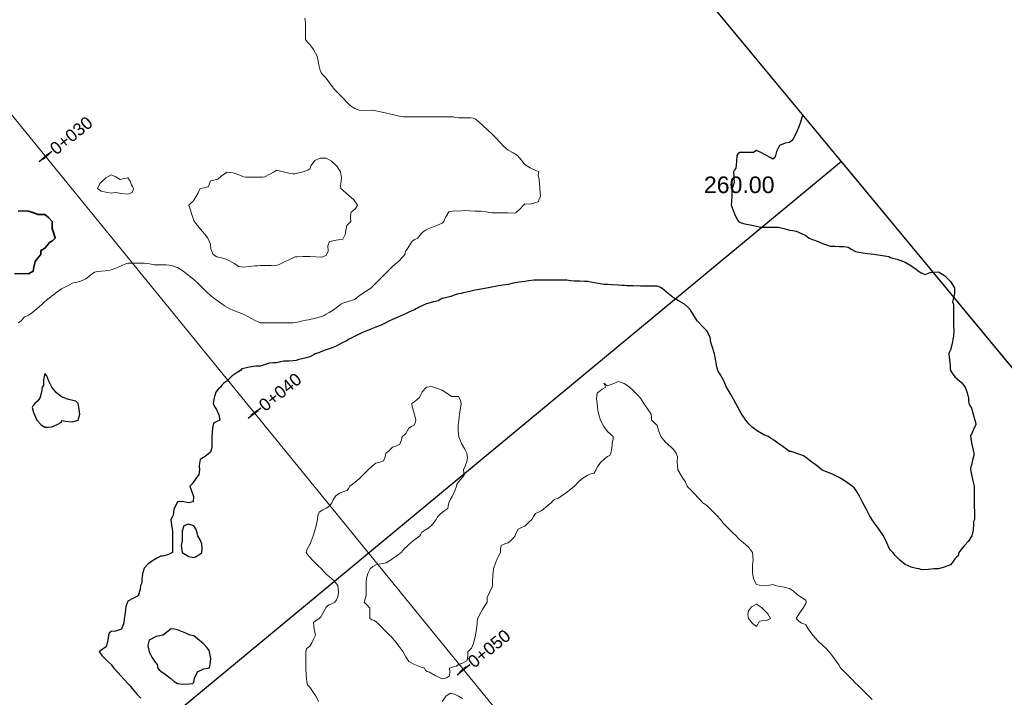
# Model space of a CAD drawing. Header units: millimetres. Extents: x -1567 to 968, y -503 to 481.
# Tile 27 of 49: x -824 to -794, y 25 to 46. Entities that reach past the tile are written whole.
import ezdxf

# ---------------------------------------------------------------- set-up
doc = ezdxf.new("R2010")
doc.units = ezdxf.units.MM
doc.layers.get('0').update_dxf_attribs({"lineweight": 0})
doc.layers.add('C-ROAD', color=7, linetype='Continuous', lineweight=0)
for name, color, linetype in [('C-ROAD-STAN-MAJR', 11, 'Continuous'), ('C-ROAD-TEXT', 11, 'Continuous'), ('C-TOPO', 7, 'Continuous'), ('C-TOPO-TEXT', 7, 'Continuous')]:
    doc.layers.add(name, color=color, linetype=linetype)
doc.styles.get("Standard").update_dxf_attribs({"font": 'arial.ttf'})

msp = doc.modelspace()

# ---------------------------------------------------------------- linework, layer by layer
at = {"lineweight": 30}
msp.add_line((-739.475, -30.761), (-820.439, 67.012), dxfattribs=at)
at = {"color": 6, "lineweight": 30}
msp.add_lwpolyline([(-799.395, 41.6), (-856.812, -5.946), (-796.924, -78.268), (-739.507, -30.722)], close=True, dxfattribs=at)
at = {"layer": 'C-ROAD', "color": 8, "linetype": 'Continuous', "lineweight": 13, "flags": 128}
msp.add_lwpolyline([(-842.394, 65.017), (-741.428, -58.97)], dxfattribs=at)
msp.add_lwpolyline([(-842.394, 65.017), (-741.428, -58.97)], dxfattribs=at)
at = {"layer": 'C-ROAD-STAN-MAJR', "color": 14, "linetype": 'Continuous', "lineweight": 30, "true_color": 0xa50000}
for p, q in [((-823.644, 41.597), (-823.257, 41.913)), ((-817.33, 33.843), (-816.942, 34.158)), ((-811.015, 26.089), (-810.628, 26.404))]:
    msp.add_line(p, q, dxfattribs=at)
at = {"layer": 'C-ROAD-TEXT', "color": 1, "linetype": 'Continuous', "lineweight": 50}
for p, q in [((-823.547, 41.676), (-823.354, 41.834)), ((-817.233, 33.922), (-817.039, 34.08)), ((-810.918, 26.167), (-810.725, 26.325))]:
    msp.add_line(p, q, dxfattribs=at)
at = {"layer": 'C-TOPO', "color": 7, "linetype": 'Continuous', "lineweight": 9, "flags": 128}
for points in [[(-824.268, 36.722), (-824.193, 36.786), (-824.138, 36.851), (-824.089, 36.907), (-824.029, 36.931), (-823.968, 36.953), (-823.888, 37.011), (-823.778, 37.096), (-823.646, 37.208), (-823.556, 37.286), (-823.512, 37.33), (-823.468, 37.374), (-823.385, 37.439), (-823.237, 37.555), (-823.07, 37.682), (-822.968, 37.757), (-822.91, 37.786), (-822.772, 37.858), (-822.616, 37.934), (-822.542, 37.949), (-822.468, 37.962), (-822.369, 37.997), (-822.237, 38.055), (-822.094, 38.164), (-821.968, 38.257), (-821.871, 38.277), (-821.77, 38.286), (-821.65, 38.295), (-821.499, 38.317), (-821.3, 38.391), (-821.141, 38.46), (-821.055, 38.496), (-820.968, 38.526), (-820.85, 38.529), (-820.708, 38.526), (-820.588, 38.528), (-820.468, 38.526), (-820.307, 38.504), (-820.165, 38.483), (-820.066, 38.482), (-819.968, 38.483), (-819.802, 38.474), (-819.641, 38.46), (-819.553, 38.433), (-819.468, 38.399), (-819.384, 38.348), (-819.295, 38.286), (-819.159, 38.188), (-818.968, 38.037), (-818.834, 37.911), (-818.71, 37.786), (-818.592, 37.668), (-818.468, 37.555), (-818.331, 37.448), (-818.188, 37.344), (-818.106, 37.286), (-818.038, 37.241), (-817.968, 37.197), (-817.885, 37.153), (-817.787, 37.106), (-817.66, 37.062), (-817.468, 36.987), (-817.245, 36.868), (-817.106, 36.786), (-817.028, 36.754), (-816.968, 36.73), (-816.912, 36.73), (-816.796, 36.73), (-816.584, 36.73), (-816.468, 36.73), (-816.412, 36.73), (-816.322, 36.728), (-816.135, 36.725), (-815.968, 36.73), (-815.791, 36.76), (-815.673, 36.786), (-815.586, 36.802), (-815.499, 36.818), (-815.293, 36.865), (-815.097, 36.915), (-815.032, 36.952), (-814.968, 36.992), (-814.883, 37.037), (-814.778, 37.097), (-814.637, 37.203), (-814.531, 37.286), (-814.468, 37.325), (-814.303, 37.372), (-814.114, 37.432), (-814.04, 37.486), (-813.968, 37.544), (-813.867, 37.611), (-813.71, 37.715), (-813.607, 37.786), (-813.537, 37.855), (-813.468, 37.925), (-813.386, 38.005), (-813.285, 38.104), (-813.176, 38.215), (-813.107, 38.286), (-813.039, 38.357), (-812.968, 38.425), (-812.892, 38.491), (-812.776, 38.594), (-812.663, 38.708), (-812.592, 38.786), (-812.582, 38.839), (-812.573, 38.892), (-812.527, 38.954), (-812.468, 39.03), (-812.423, 39.111), (-812.371, 39.19), (-812.286, 39.241), (-812.204, 39.286), (-812.153, 39.353), (-812.102, 39.42), (-812.037, 39.474), (-811.968, 39.522), (-811.883, 39.562), (-811.785, 39.603), (-811.61, 39.677), (-811.468, 39.738), (-811.412, 39.786), (-811.367, 39.914), (-811.262, 40.08), (-811.098, 40.112), (-810.968, 40.103), (-810.884, 40.112), (-810.8, 40.119), (-810.637, 40.108), (-810.468, 40.097), (-810.375, 40.1), (-810.282, 40.101), (-810.135, 40.077), (-809.968, 40.052), (-809.851, 40.05), (-809.734, 40.052), (-809.6, 40.052), (-809.468, 40.052), (-809.349, 40.044), (-809.237, 40.055), (-809.101, 40.179), (-809.009, 40.286), (-808.968, 40.327), (-808.802, 40.316), (-808.562, 40.38), (-808.497, 40.554), (-808.509, 40.786), (-808.535, 41.053), (-808.562, 41.193), (-808.547, 41.286), (-808.632, 41.327), (-808.808, 41.413), (-808.968, 41.513), (-809.079, 41.653), (-809.183, 41.786), (-809.323, 41.867), (-809.468, 41.942), (-809.598, 42.059), (-809.73, 42.196), (-809.814, 42.286), (-809.891, 42.364), (-809.968, 42.44), (-810.08, 42.544), (-810.246, 42.696), (-810.345, 42.786), (-810.407, 42.841), (-810.468, 42.888), (-810.535, 42.908), (-810.604, 42.923), (-810.783, 42.923), (-810.968, 42.923), (-811.049, 42.935), (-811.13, 42.948), (-811.298, 42.95), (-811.468, 42.95), (-811.551, 42.951), (-811.634, 42.952), (-811.801, 42.952), (-811.968, 42.952), (-812.051, 42.952), (-812.134, 42.952), (-812.301, 42.952), (-812.468, 42.952), (-812.551, 42.951), (-812.634, 42.952), (-812.766, 42.976), (-812.968, 43.018), (-813.15, 43.062), (-813.274, 43.092), (-813.381, 43.114), (-813.468, 43.129), (-813.537, 43.14), (-813.606, 43.149), (-813.754, 43.139), (-813.968, 43.149), (-814.108, 43.201), (-814.233, 43.286), (-814.347, 43.395), (-814.468, 43.53), (-814.596, 43.653), (-814.724, 43.786), (-814.869, 43.977), (-814.968, 44.117), (-815.048, 44.2), (-815.121, 44.286), (-815.164, 44.394), (-815.194, 44.513), (-815.21, 44.642), (-815.24, 44.786), (-815.356, 44.982), (-815.468, 45.138), (-815.541, 45.22), (-815.597, 45.286), (-815.599, 45.35), (-815.597, 45.415), (-815.596, 45.598), (-815.597, 45.786), (-815.605, 45.861), (-815.617, 45.935)], [(-798.468, 25.339), (-798.59, 25.458), (-798.801, 25.67), (-798.916, 25.786), (-798.968, 25.839), (-799.085, 25.954), (-799.297, 26.166), (-799.416, 26.286), (-799.442, 26.331), (-799.468, 26.377), (-799.533, 26.47), (-799.659, 26.646), (-799.766, 26.786), (-799.864, 26.89), (-799.968, 26.989), (-800.107, 27.119), (-800.266, 27.286), (-800.398, 27.482), (-800.468, 27.595), (-800.534, 27.625), (-800.602, 27.653), (-800.688, 27.709), (-800.762, 27.786), (-800.689, 27.921), (-800.547, 28.127), (-800.468, 28.241), (-800.465, 28.292), (-800.468, 28.341), (-800.569, 28.409), (-800.736, 28.519), (-800.849, 28.614), (-800.968, 28.694), (-801.123, 28.738), (-801.308, 28.772), (-801.401, 28.786), (-801.468, 28.82), (-801.571, 28.798), (-801.781, 28.776), (-801.968, 28.822), (-802.057, 28.984), (-802.084, 29.181), (-802.086, 29.286), (-802.087, 29.345), (-802.086, 29.405), (-802.064, 29.548), (-802.086, 29.786), (-802.206, 29.942), (-802.371, 30.085), (-802.468, 30.163), (-802.525, 30.225), (-802.582, 30.286), (-802.69, 30.394), (-802.866, 30.57), (-802.968, 30.673), (-803.009, 30.729), (-803.05, 30.786), (-803.161, 30.9), (-803.354, 31.093), (-803.468, 31.205), (-803.526, 31.245), (-803.583, 31.286), (-803.689, 31.399), (-803.866, 31.592), (-803.968, 31.703), (-804.016, 31.744), (-804.062, 31.786), (-804.088, 31.856), (-804.116, 31.935), (-804.214, 32.062), (-804.338, 32.286), (-804.363, 32.532), (-804.354, 32.672), (-804.372, 32.73), (-804.394, 32.786), (-804.428, 32.843), (-804.468, 32.901), (-804.557, 32.98), (-804.722, 33.133), (-804.854, 33.286), (-804.927, 33.478), (-804.968, 33.619), (-805.06, 33.712), (-805.135, 33.786), (-805.142, 33.874), (-805.146, 33.964), (-805.255, 34.124), (-805.373, 34.286), (-805.419, 34.37), (-805.468, 34.452), (-805.559, 34.549), (-805.705, 34.694), (-805.802, 34.786), (-805.886, 34.842), (-805.968, 34.888), (-806.05, 34.927), (-806.134, 34.952), (-806.307, 34.883), (-806.468, 34.817), (-806.53, 34.862), (-806.581, 34.9), (-806.551, 34.846), (-806.517, 34.786), (-806.63, 34.725), (-806.78, 34.598), (-806.801, 34.426), (-806.78, 34.286), (-806.771, 34.181), (-806.757, 34.076), (-806.733, 33.95), (-806.683, 33.786), (-806.576, 33.591), (-806.468, 33.437), (-806.366, 33.351), (-806.292, 33.286), (-806.299, 33.213), (-806.317, 33.136), (-806.341, 32.952), (-806.363, 32.786), (-806.4, 32.718), (-806.468, 32.682), (-806.557, 32.614), (-806.683, 32.501), (-806.768, 32.375), (-806.817, 32.286), (-806.841, 32.233), (-806.867, 32.185), (-806.916, 32.172), (-806.968, 32.162), (-807.066, 32.119), (-807.216, 32.035), (-807.329, 31.927), (-807.468, 31.788), (-807.624, 31.66), (-807.749, 31.568), (-807.882, 31.474), (-807.968, 31.418), (-808.02, 31.404), (-808.072, 31.39), (-808.119, 31.343), (-808.172, 31.286), (-808.25, 31.223), (-808.336, 31.154), (-808.401, 31.095), (-808.468, 31.039), (-808.554, 31.002), (-808.64, 30.959), (-808.706, 30.87), (-808.758, 30.786), (-808.814, 30.729), (-808.863, 30.682), (-808.911, 30.631), (-808.968, 30.577), (-809.063, 30.544), (-809.172, 30.49), (-809.225, 30.381), (-809.258, 30.286), (-809.313, 30.229), (-809.363, 30.182), (-809.41, 30.131), (-809.468, 30.077), (-809.572, 30.048), (-809.682, 30.001), (-809.7, 29.896), (-809.704, 29.786), (-809.747, 29.699), (-809.794, 29.612), (-809.847, 29.488), (-809.908, 29.286), (-809.929, 29.092), (-809.938, 28.886), (-809.941, 28.786), (-809.968, 28.723), (-810.036, 28.58), (-810.105, 28.424), (-810.105, 28.355), (-810.105, 28.286), (-810.16, 28.196), (-810.244, 28.063), (-810.334, 27.897), (-810.39, 27.786), (-810.403, 27.721), (-810.408, 27.646), (-810.425, 27.477), (-810.454, 27.286), (-810.521, 27.032), (-810.573, 26.891), (-810.633, 26.839), (-810.689, 26.786), (-810.685, 26.669), (-810.705, 26.523), (-810.851, 26.437), (-810.968, 26.397), (-811.03, 26.348), (-811.125, 26.331), (-811.238, 26.286), (-811.237, 26.174), (-811.238, 26.056), (-811.338, 25.993), (-811.468, 25.97), (-811.676, 26.065), (-811.846, 26.164), (-811.913, 26.193), (-811.968, 26.217), (-811.999, 26.286), (-812.099, 26.32), (-812.3, 26.395), (-812.468, 26.489), (-812.562, 26.627), (-812.64, 26.786), (-812.76, 26.946), (-812.896, 27.114), (-812.968, 27.199), (-813.009, 27.243), (-813.051, 27.286), (-813.165, 27.4), (-813.361, 27.597), (-813.468, 27.703), (-813.524, 27.731), (-813.586, 27.752), (-813.654, 27.786), (-813.648, 27.924), (-813.654, 28.101), (-813.741, 28.2), (-813.817, 28.286), (-813.796, 28.388), (-813.76, 28.495), (-813.757, 28.64), (-813.76, 28.786), (-813.76, 28.895), (-813.752, 29.002), (-813.707, 29.149), (-813.644, 29.286), (-813.563, 29.358), (-813.468, 29.413), (-813.313, 29.442), (-813.154, 29.472), (-813.046, 29.538), (-812.968, 29.596), (-812.91, 29.632), (-812.852, 29.67), (-812.783, 29.724), (-812.708, 29.786), (-812.652, 29.85), (-812.596, 29.914), (-812.533, 29.971), (-812.468, 30.027), (-812.401, 30.086), (-812.329, 30.147), (-812.225, 30.222), (-812.138, 30.286), (-812.107, 30.341), (-812.077, 30.395), (-812.025, 30.432), (-811.968, 30.468), (-811.887, 30.522), (-811.783, 30.602), (-811.703, 30.705), (-811.65, 30.786), (-811.614, 30.842), (-811.577, 30.895), (-811.525, 30.944), (-811.468, 30.993), (-811.382, 31.049), (-811.297, 31.115), (-811.28, 31.199), (-811.267, 31.286), (-811.218, 31.374), (-811.157, 31.476), (-811.085, 31.651), (-811.033, 31.786), (-811.017, 31.836), (-810.968, 31.919), (-810.887, 32.013), (-810.804, 32.122), (-810.812, 32.203), (-810.823, 32.286), (-810.773, 32.392), (-810.715, 32.533), (-810.703, 32.66), (-810.718, 32.786), (-810.778, 32.903), (-810.88, 33.075), (-810.96, 33.278), (-810.985, 33.459), (-810.978, 33.61), (-810.961, 33.779), (-810.938, 33.977), (-810.91, 34.142), (-810.896, 34.215), (-810.891, 34.286), (-810.915, 34.384), (-810.968, 34.497), (-811.068, 34.501), (-811.178, 34.497), (-811.291, 34.577), (-811.468, 34.689), (-811.624, 34.752), (-811.791, 34.798), (-811.94, 34.786), (-812.067, 34.64), (-812.153, 34.471), (-812.294, 34.351), (-812.381, 34.286), (-812.372, 34.19), (-812.315, 33.997), (-812.26, 33.786), (-812.279, 33.706), (-812.313, 33.631), (-812.388, 33.588), (-812.468, 33.542), (-812.517, 33.456), (-812.558, 33.377), (-812.616, 33.332), (-812.672, 33.286), (-812.697, 33.185), (-812.744, 33.062), (-812.866, 32.999), (-812.968, 32.965), (-813.011, 32.919), (-813.052, 32.87), (-813.109, 32.831), (-813.166, 32.786), (-813.187, 32.68), (-813.234, 32.553), (-813.344, 32.514), (-813.468, 32.484), (-813.574, 32.402), (-813.697, 32.286), (-813.856, 32.128), (-813.968, 32.015), (-814.031, 31.964), (-814.095, 31.914), (-814.178, 31.85), (-814.256, 31.786), (-814.297, 31.717), (-814.337, 31.655), (-814.401, 31.636), (-814.468, 31.621), (-814.563, 31.577), (-814.681, 31.499), (-814.759, 31.378), (-814.803, 31.286), (-814.837, 31.238), (-814.873, 31.191), (-814.919, 31.155), (-814.968, 31.121), (-815.067, 31.074), (-815.181, 30.999), (-815.217, 30.894), (-815.235, 30.786), (-815.254, 30.69), (-815.274, 30.593), (-815.321, 30.424), (-815.361, 30.286), (-815.392, 30.21), (-815.424, 30.132), (-815.468, 30.03), (-815.515, 29.938), (-815.55, 29.868), (-815.574, 29.786), (-815.531, 29.723), (-815.468, 29.641), (-815.373, 29.544), (-815.218, 29.39), (-815.114, 29.286), (-815.041, 29.21), (-814.968, 29.133), (-814.872, 29.053), (-814.726, 28.925), (-814.621, 28.786), (-814.597, 28.579), (-814.621, 28.44), (-814.66, 28.359), (-814.712, 28.286), (-814.803, 28.236), (-814.882, 28.2), (-814.926, 28.168), (-814.968, 28.134), (-815.026, 28.026), (-815.09, 27.908), (-815.133, 27.845), (-815.18, 27.786), (-815.267, 27.738), (-815.353, 27.672), (-815.331, 27.47), (-815.297, 27.286), (-815.321, 27.227), (-815.35, 27.169), (-815.408, 27.059), (-815.468, 26.954), (-815.518, 26.917), (-815.564, 26.882), (-815.581, 26.786), (-815.582, 26.595), (-815.581, 26.4), (-815.582, 26.343), (-815.581, 26.286), (-815.571, 26.08), (-815.559, 25.877), (-815.534, 25.786), (-815.468, 25.719), (-815.4, 25.621), (-815.276, 25.433), (-815.198, 25.286)], [(-811.468, 25.286), (-811.339, 25.451), (-811.211, 25.529), (-811.091, 25.508), (-810.968, 25.446), (-810.851, 25.37)]]:
    msp.add_lwpolyline(points, dxfattribs=at)
at = {"layer": 'C-TOPO', "color": 31, "linetype": 'Continuous', "lineweight": 25, "flags": 128}
msp.add_lwpolyline([(-800.567, 43.015), (-800.593, 42.932), (-800.638, 42.786), (-800.682, 42.653), (-800.73, 42.525), (-800.803, 42.381), (-800.86, 42.286), (-800.911, 42.229), (-800.968, 42.178), (-801.094, 42.156), (-801.266, 42.084), (-801.358, 41.907), (-801.386, 41.786), (-801.407, 41.725), (-801.468, 41.674), (-801.546, 41.718), (-801.664, 41.786), (-801.834, 41.873), (-801.968, 41.935), (-802.012, 41.906), (-802.056, 41.875), (-802.266, 41.874), (-802.468, 41.875), (-802.521, 41.84), (-802.556, 41.786), (-802.568, 41.602), (-802.585, 41.403), (-802.624, 41.345), (-802.662, 41.286), (-802.652, 41.131), (-802.641, 40.96), (-802.672, 40.873), (-802.704, 40.786), (-802.709, 40.671), (-802.711, 40.529), (-802.724, 40.407), (-802.725, 40.286), (-802.678, 40.15), (-802.604, 39.974), (-802.561, 39.88), (-802.535, 39.831), (-802.509, 39.786), (-802.427, 39.746), (-802.313, 39.72), (-802.103, 39.676), (-801.968, 39.647), (-801.882, 39.629), (-801.796, 39.614), (-801.631, 39.613), (-801.468, 39.614), (-801.382, 39.616), (-801.296, 39.614), (-801.139, 39.574), (-800.968, 39.529), (-800.864, 39.513), (-800.761, 39.493), (-800.601, 39.427), (-800.468, 39.365), (-800.418, 39.326), (-800.368, 39.286), (-800.274, 39.247), (-800.103, 39.179), (-799.968, 39.127), (-799.849, 39.082), (-799.729, 39.047), (-799.601, 39.038), (-799.468, 39.037), (-799.327, 39.031), (-799.191, 39.01), (-799.08, 38.945), (-798.968, 38.878), (-798.814, 38.849), (-798.611, 38.825), (-798.494, 38.812), (-798.421, 38.799), (-798.349, 38.786), (-798.155, 38.757), (-797.968, 38.726), (-797.913, 38.701), (-797.858, 38.676), (-797.716, 38.645), (-797.468, 38.562), (-797.296, 38.459), (-797.143, 38.345), (-797.068, 38.286), (-797.017, 38.254), (-796.968, 38.225), (-796.918, 38.204), (-796.868, 38.186), (-796.72, 38.245), (-796.468, 38.271), (-796.286, 38.161), (-796.099, 37.974), (-795.983, 37.786), (-795.975, 37.606), (-796.016, 37.44), (-796.043, 37.362), (-796.013, 37.286), (-796.013, 37.21), (-796.013, 37.037), (-796.013, 36.832), (-796.007, 36.652), (-796.001, 36.495), (-796.008, 36.326), (-796.056, 36.06), (-796.096, 35.914), (-796.127, 35.85), (-796.155, 35.786), (-796.133, 35.606), (-796.107, 35.425), (-796.108, 35.355), (-796.104, 35.286), (-796.051, 35.203), (-795.968, 35.094), (-795.887, 35.025), (-795.77, 34.925), (-795.66, 34.786), (-795.592, 34.609), (-795.56, 34.447), (-795.552, 34.37), (-795.55, 34.286), (-795.513, 34.224), (-795.468, 34.143), (-795.414, 33.961), (-795.367, 33.786), (-795.348, 33.72), (-795.337, 33.655), (-795.402, 33.502), (-795.468, 33.364), (-795.5, 33.318), (-795.489, 33.231), (-795.468, 33.099), (-795.429, 32.921), (-795.398, 32.786), (-795.398, 32.716), (-795.432, 32.577), (-795.468, 32.429), (-795.483, 32.372), (-795.496, 32.314), (-795.485, 32.237), (-795.468, 32.144), (-795.423, 31.954), (-795.383, 31.786), (-795.383, 31.701), (-795.383, 31.494), (-795.383, 31.286), (-795.383, 31.201), (-795.378, 30.992), (-795.374, 30.786), (-795.405, 30.724), (-795.405, 30.64), (-795.414, 30.463), (-795.452, 30.286), (-795.563, 30.115), (-795.677, 29.996), (-795.785, 29.867), (-795.851, 29.786), (-795.86, 29.737), (-795.869, 29.687), (-795.915, 29.643), (-795.968, 29.592), (-796.02, 29.51), (-796.097, 29.415), (-796.292, 29.344), (-796.468, 29.296), (-796.536, 29.29), (-796.604, 29.286), (-796.774, 29.27), (-796.938, 29.256), (-796.993, 29.27), (-797.048, 29.286), (-797.129, 29.301), (-797.291, 29.341), (-797.468, 29.417), (-797.631, 29.548), (-797.769, 29.696), (-797.845, 29.786), (-797.91, 29.859), (-797.968, 29.937), (-798.026, 30.072), (-798.128, 30.286), (-798.253, 30.475), (-798.397, 30.673), (-798.468, 30.767), (-798.503, 30.822), (-798.547, 30.905), (-798.643, 31.088), (-798.748, 31.286), (-798.844, 31.464), (-798.925, 31.612), (-798.968, 31.685), (-799.017, 31.737), (-799.069, 31.786), (-799.141, 31.841), (-799.286, 31.943), (-799.468, 32.053), (-799.67, 32.149), (-799.852, 32.221), (-799.933, 32.251), (-799.989, 32.286), (-800.113, 32.382), (-800.341, 32.558), (-800.468, 32.656), (-800.548, 32.706), (-800.655, 32.744), (-800.774, 32.786), (-800.853, 32.818), (-800.913, 32.841), (-800.968, 32.842), (-801.043, 32.895), (-801.162, 32.98), (-801.327, 33.1), (-801.468, 33.202), (-801.536, 33.245), (-801.606, 33.286), (-801.744, 33.345), (-801.968, 33.469), (-802.094, 33.572), (-802.194, 33.676), (-802.286, 33.786), (-802.396, 33.943), (-802.468, 34.067), (-802.527, 34.176), (-802.584, 34.286), (-802.661, 34.421), (-802.742, 34.561), (-802.809, 34.676), (-802.87, 34.786), (-802.919, 34.899), (-802.968, 35.012), (-803.053, 35.154), (-803.13, 35.286), (-803.161, 35.393), (-803.183, 35.502), (-803.205, 35.627), (-803.235, 35.786), (-803.302, 36.012), (-803.351, 36.17), (-803.358, 36.228), (-803.366, 36.286), (-803.405, 36.371), (-803.468, 36.482), (-803.584, 36.6), (-803.754, 36.786), (-803.885, 36.993), (-803.968, 37.132), (-804.049, 37.214), (-804.14, 37.286), (-804.273, 37.363), (-804.468, 37.482), (-804.622, 37.601), (-804.767, 37.724), (-804.843, 37.786), (-804.904, 37.814), (-804.968, 37.835), (-805.059, 37.837), (-805.245, 37.836), (-805.468, 37.837), (-805.695, 37.842), (-805.885, 37.848), (-805.968, 37.851), (-806.033, 37.851), (-806.146, 37.86), (-806.351, 37.875), (-806.468, 37.884), (-806.566, 37.884), (-806.753, 37.918), (-806.968, 37.957), (-807.064, 37.97), (-807.161, 37.979), (-807.308, 37.982), (-807.468, 37.985), (-807.581, 37.999), (-807.694, 38.012), (-807.831, 38.014), (-807.968, 38.012), (-808.081, 38.012), (-808.194, 38.012), (-808.331, 38.012), (-808.468, 38.012), (-808.581, 38.014), (-808.694, 38.012), (-808.842, 37.993), (-808.968, 37.974), (-809.054, 37.967), (-809.14, 37.958), (-809.315, 37.921), (-809.468, 37.887), (-809.557, 37.875), (-809.762, 37.84), (-809.968, 37.804), (-810.059, 37.786), (-810.235, 37.755), (-810.405, 37.724), (-810.468, 37.712), (-810.631, 37.675), (-810.815, 37.633), (-810.891, 37.617), (-810.968, 37.6), (-811.069, 37.568), (-811.207, 37.525), (-811.361, 37.486), (-811.468, 37.458), (-811.522, 37.426), (-811.576, 37.394), (-811.722, 37.362), (-811.968, 37.291), (-812.177, 37.189), (-812.3, 37.118), (-812.384, 37.084), (-812.468, 37.05), (-812.554, 37.008), (-812.645, 36.964), (-812.82, 36.89), (-812.968, 36.829), (-813.054, 36.786), (-813.187, 36.72), (-813.331, 36.65), (-813.4, 36.623), (-813.468, 36.597), (-813.621, 36.535), (-813.789, 36.466), (-813.894, 36.419), (-813.968, 36.386), (-814.033, 36.351), (-814.097, 36.323), (-814.178, 36.286), (-814.273, 36.229), (-814.359, 36.177), (-814.413, 36.152), (-814.468, 36.127), (-814.557, 36.077), (-814.69, 36.008), (-814.853, 35.948), (-814.968, 35.91), (-815.058, 35.877), (-815.176, 35.833), (-815.299, 35.786), (-815.358, 35.753), (-815.407, 35.725), (-815.468, 35.698), (-815.618, 35.658), (-815.794, 35.613), (-815.881, 35.592), (-815.968, 35.575), (-816.098, 35.571), (-816.247, 35.565), (-816.358, 35.543), (-816.468, 35.52), (-816.581, 35.517), (-816.693, 35.511), (-816.847, 35.461), (-816.968, 35.417), (-817.032, 35.415), (-817.096, 35.414), (-817.289, 35.381), (-817.468, 35.348), (-817.519, 35.338), (-817.559, 35.286), (-817.664, 35.221), (-817.808, 35.126), (-817.902, 35.032), (-817.968, 34.961), (-818.023, 34.928), (-818.077, 34.895), (-818.12, 34.843), (-818.163, 34.786), (-818.231, 34.719), (-818.308, 34.626), (-818.359, 34.456), (-818.384, 34.286), (-818.34, 34.195), (-818.285, 34.104), (-818.218, 33.941), (-818.181, 33.786), (-818.272, 33.739), (-818.372, 33.69), (-818.401, 33.539), (-818.422, 33.286), (-818.426, 33.114), (-818.427, 32.955), (-818.468, 32.814), (-818.629, 32.691), (-818.774, 32.593), (-818.806, 32.413), (-818.798, 32.286), (-818.808, 32.213), (-818.823, 32.141), (-818.896, 32.029), (-818.968, 31.929), (-819.001, 31.889), (-819.032, 31.851), (-819.091, 31.786), (-819.048, 31.682), (-818.981, 31.478), (-818.993, 31.311), (-819.127, 31.285), (-819.31, 31.328), (-819.468, 31.311), (-819.571, 31.086), (-819.591, 30.909), (-819.629, 30.848), (-819.663, 30.786), (-819.641, 30.611), (-819.615, 30.433), (-819.614, 30.36), (-819.615, 30.286), (-819.615, 30.11), (-819.615, 29.933), (-819.61, 29.857), (-819.615, 29.786), (-819.74, 29.729), (-819.865, 29.683), (-819.917, 29.678), (-819.968, 29.673), (-820.066, 29.627), (-820.219, 29.537), (-820.351, 29.447), (-820.468, 29.311), (-820.517, 29.142), (-820.539, 28.956), (-820.544, 28.863), (-820.578, 28.786), (-820.588, 28.663), (-820.654, 28.472), (-820.809, 28.398), (-820.968, 28.315), (-821.027, 28.152), (-821.048, 27.965), (-821.052, 27.87), (-821.078, 27.786), (-821.085, 27.657), (-821.154, 27.472), (-821.34, 27.404), (-821.468, 27.397), (-821.528, 27.346), (-821.552, 27.286), (-821.567, 27.134), (-821.616, 26.934), (-821.736, 26.856), (-821.828, 26.786), (-821.741, 26.664), (-821.57, 26.494), (-821.468, 26.397), (-821.426, 26.342), (-821.383, 26.286), (-821.269, 26.159), (-821.073, 25.942), (-820.968, 25.825), (-820.929, 25.786), (-820.83, 25.672), (-820.68, 25.498), (-820.567, 25.382)], dxfattribs=at)
at = {"layer": 'C-TOPO', "color": 7, "linetype": 'Continuous', "lineweight": 9, "flags": 128}
for points in [[(-814.226, 40.044), (-814.213, 40.068), (-814.169, 40.113), (-814.084, 40.181), (-814.022, 40.286), (-814.138, 40.445), (-814.351, 40.637), (-814.468, 40.733), (-814.522, 40.786), (-814.537, 40.856), (-814.522, 40.934), (-814.507, 41.104), (-814.537, 41.286), (-814.65, 41.457), (-814.813, 41.612), (-814.968, 41.701), (-815.157, 41.703), (-815.312, 41.631), (-815.421, 41.484), (-815.468, 41.379), (-815.526, 41.344), (-815.586, 41.318), (-815.664, 41.286), (-815.798, 41.257), (-815.915, 41.233), (-815.968, 41.229), (-816.101, 41.253), (-816.272, 41.286), (-816.387, 41.321), (-816.468, 41.344), (-816.543, 41.286), (-816.676, 41.214), (-816.822, 41.14), (-816.894, 41.13), (-816.968, 41.126), (-817.135, 41.124), (-817.307, 41.126), (-817.388, 41.131), (-817.468, 41.14), (-817.58, 41.185), (-817.78, 41.257), (-817.962, 41.281), (-818.134, 41.173), (-818.247, 41.065), (-818.369, 41.04), (-818.468, 41.017), (-818.496, 40.929), (-818.523, 40.842), (-818.655, 40.81), (-818.78, 40.786), (-818.812, 40.725), (-818.839, 40.657), (-818.905, 40.537), (-818.968, 40.428), (-819.004, 40.393), (-819.04, 40.359), (-819.081, 40.324), (-819.117, 40.286), (-819.081, 40.163), (-819.011, 39.944), (-818.968, 39.819), (-818.938, 39.771), (-818.906, 39.724), (-818.815, 39.614), (-818.651, 39.417), (-818.548, 39.286), (-818.504, 39.197), (-818.468, 39.104), (-818.452, 38.961), (-818.384, 38.786), (-818.275, 38.725), (-818.13, 38.694), (-817.968, 38.644), (-817.74, 38.514), (-817.615, 38.433), (-817.542, 38.418), (-817.468, 38.409), (-817.299, 38.426), (-817.127, 38.445), (-817.047, 38.45), (-816.968, 38.454), (-816.803, 38.454), (-816.635, 38.454), (-816.551, 38.45), (-816.468, 38.454), (-816.371, 38.498), (-816.245, 38.563), (-816.081, 38.641), (-815.968, 38.695), (-815.905, 38.723), (-815.832, 38.725), (-815.666, 38.729), (-815.468, 38.735), (-815.279, 38.725), (-815.107, 38.715), (-814.968, 38.765), (-814.914, 38.896), (-814.917, 39.055), (-814.869, 39.188), (-814.67, 39.221), (-814.468, 39.253), (-814.391, 39.398), (-814.363, 39.568), (-814.349, 39.667), (-814.285, 39.727), (-814.226, 39.786), (-814.232, 39.899), (-814.226, 40.044)], [(-820.842, 40.66), (-820.837, 40.667), (-820.825, 40.69), (-820.806, 40.738), (-820.795, 40.786), (-820.821, 40.844), (-820.854, 40.901), (-820.895, 41.004), (-820.968, 41.111), (-821.077, 41.089), (-821.198, 41.056), (-821.322, 41.137), (-821.468, 41.2), (-821.625, 41.108), (-821.807, 40.934), (-821.882, 40.786), (-821.769, 40.707), (-821.579, 40.663), (-821.468, 40.648), (-821.405, 40.654), (-821.342, 40.66), (-821.156, 40.636), (-820.968, 40.613), (-820.902, 40.632), (-820.842, 40.66)], [(-801.882, 27.7), (-801.866, 27.706), (-801.798, 27.715), (-801.658, 27.73), (-801.536, 27.786), (-801.618, 27.931), (-801.81, 28.121), (-801.968, 28.219), (-802.111, 28.146), (-802.206, 28.024), (-802.226, 27.906), (-802.206, 27.786), (-802.086, 27.642), (-801.968, 27.549), (-801.927, 27.617), (-801.882, 27.7)]]:
    msp.add_lwpolyline(points, close=True, dxfattribs=at)
at = {"layer": 'C-TOPO', "color": 7, "linetype": 'Continuous', "lineweight": 35, "flags": 128}
msp.add_lwpolyline([(-824.392, 38.211), (-824.168, 38.22), (-823.968, 38.211), (-823.917, 38.235), (-823.874, 38.258), (-823.828, 38.286), (-823.809, 38.408), (-823.765, 38.584), (-823.667, 38.709), (-823.594, 38.786), (-823.595, 38.85), (-823.593, 38.912), (-823.535, 38.944), (-823.468, 38.978), (-823.41, 39.054), (-823.333, 39.151), (-823.235, 39.217), (-823.16, 39.286), (-823.198, 39.427), (-823.256, 39.574), (-823.251, 39.683), (-823.256, 39.786), (-823.351, 39.904), (-823.468, 39.999), (-823.572, 40.003), (-823.681, 39.999), (-823.801, 40.046), (-823.968, 40.101), (-824.148, 40.113), (-824.28, 40.098)], dxfattribs=at)
at = {"layer": 'C-TOPO', "color": 31, "linetype": 'Continuous', "lineweight": 25, "flags": 128}
for points in [[(-822.465, 34.283), (-822.465, 34.284), (-822.464, 34.285), (-822.464, 34.286), (-822.497, 34.32), (-822.54, 34.359), (-822.622, 34.376), (-822.792, 34.417), (-822.968, 34.492), (-823.133, 34.618), (-823.263, 34.786), (-823.35, 34.96), (-823.412, 35.126), (-823.468, 35.194), (-823.511, 35.008), (-823.509, 34.827), (-823.551, 34.786), (-823.578, 34.635), (-823.627, 34.445), (-823.708, 34.353), (-823.779, 34.286), (-823.821, 34.23), (-823.853, 34.171), (-823.812, 34.012), (-823.712, 33.786), (-823.58, 33.646), (-823.468, 33.576), (-823.368, 33.568), (-823.264, 33.583), (-823.097, 33.657), (-822.968, 33.724), (-822.959, 33.778), (-822.855, 33.756), (-822.644, 33.734), (-822.468, 33.784), (-822.419, 33.963), (-822.442, 34.179), (-822.465, 34.283)], [(-818.846, 30.286), (-818.856, 30.314), (-818.872, 30.378), (-818.899, 30.483), (-818.968, 30.592), (-819.126, 30.637), (-819.274, 30.592), (-819.323, 30.427), (-819.321, 30.286), (-819.322, 30.213), (-819.321, 30.139), (-819.348, 29.993), (-819.321, 29.786), (-819.124, 29.667), (-818.968, 29.631), (-818.916, 29.654), (-818.865, 29.683), (-818.799, 29.727), (-818.732, 29.786), (-818.719, 29.897), (-818.732, 30.05), (-818.783, 30.17), (-818.846, 30.286)], [(-818.492, 26.786), (-818.51, 26.824), (-818.568, 26.905), (-818.687, 27.03), (-818.854, 27.176), (-818.968, 27.263), (-819.025, 27.276), (-819.083, 27.286), (-819.265, 27.364), (-819.468, 27.446), (-819.563, 27.468), (-819.655, 27.473), (-819.789, 27.376), (-819.895, 27.286), (-819.954, 27.273), (-820.111, 27.243), (-820.318, 27.136), (-820.36, 26.976), (-820.318, 26.786), (-820.239, 26.625), (-820.135, 26.473), (-820.079, 26.397), (-820.067, 26.341), (-820.053, 26.286), (-820.013, 26.243), (-819.968, 26.201), (-819.833, 26.104), (-819.661, 25.979), (-819.567, 25.891), (-819.468, 25.822), (-819.316, 25.81), (-819.109, 25.816), (-819.004, 25.822), (-818.968, 25.857), (-818.951, 25.985), (-818.863, 26.181), (-818.667, 26.269), (-818.539, 26.286), (-818.492, 26.31), (-818.474, 26.394), (-818.458, 26.583), (-818.492, 26.786)]]:
    msp.add_lwpolyline(points, close=True, dxfattribs=at)

# ---------------------------------------------------------------- texts
at = {"layer": 'C-ROAD-STAN-MAJR', "color": 7, "linetype": 'Continuous', "lineweight": -3, "char_height": 0.375, "attachment_point": 5, "rotation": 39.1568}
for s, insert in [('{\\fArial|b0|i0|c0|p34;\\C1;0+030}', (-822.675, 42.386)), ('{\\fArial|b0|i0|c0|p34;\\C1;0+040}', (-816.361, 34.632)), ('{\\fArial|b0|i0|c0|p34;\\C1;0+050}', (-810.046, 26.878))]:
    msp.add_mtext(s, dxfattribs=dict(at, insert=insert))
at = {"layer": 'C-TOPO-TEXT', "color": 35, "linetype": 'Continuous', "lineweight": -3, "insert": (-802.487, 40.894), "char_height": 0.5, "attachment_point": 5}
msp.add_mtext('260.00', dxfattribs=at)

doc.saveas('drawing.dxf')
